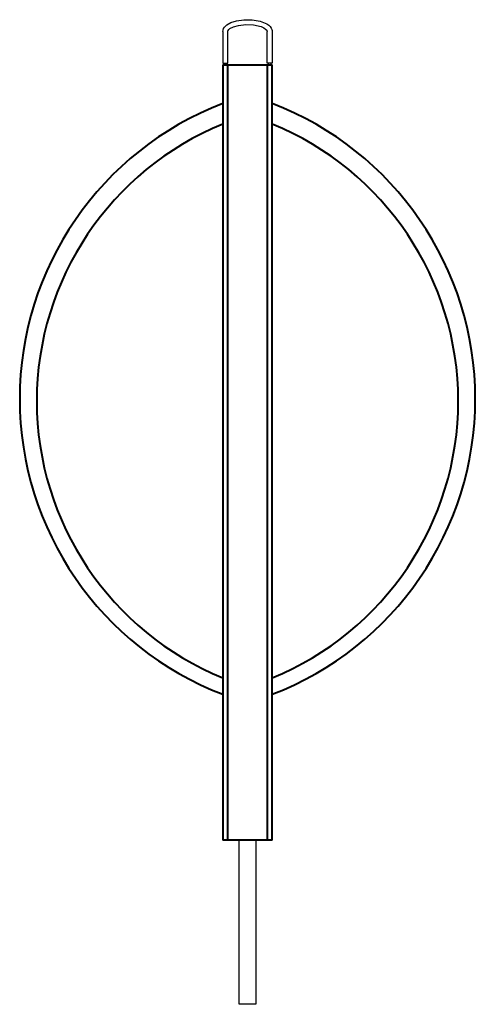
# Model space of a CAD drawing. Header units: millimetres. Extents: x -277 to 277, y -200 to 1000.
import ezdxf

# ---------------------------------------------------------------- set-up
doc = ezdxf.new("R2010")
doc.units = ezdxf.units.MM
doc.layers.add('G-PLANOTM', color=6, linetype='Continuous', lineweight=40)
doc.layers.add('polantis metal 1', color=7, linetype='Continuous', true_color=0xeff1fb)
doc.layers.add('polantis metal 3', color=251, linetype='Continuous', true_color=0x505050)
doc.layers.add('polantis metal 2', color=7, linetype='Continuous', lineweight=40, true_color=0x47545a)

msp = doc.modelspace()

# ---------------------------------------------------------------- linework, layer by layer
at = {"layer": 'G-PLANOTM'}
msp.add_line((10, 0), (-10, 0), dxfattribs=at)
at = {"layer": 'polantis metal 1'}
for p, q in [((-30, 985.5), (-30, 947)), ((-24, 947), (-24, 985.5)), ((-30, 947), (-24, 947)), ((-29, 947), (-29, 945)), ((-25, 945), (-25, 947)), ((25, 947), (25, 945)), ((29, 945), (29, 947))]:
    msp.add_line(p, q, dxfattribs=at)
for points in [[(-30, 985.5), (-29.8, 987.3), (-29.2, 989.1), (-28.2, 990.7), (-26.9, 992.3), (-25.1, 993.9), (-20.3, 996.5), (-13.4, 998.7), (-4.5, 1000), (5.5, 999.9), (15.4, 998.2), (23.4, 994.9), (25.9, 993.2), (27.7, 991.5), (28.9, 989.6), (29.6, 988.1), (29.9, 986.9), (30, 985.5)], [(-24, 985.5), (-23.9, 986), (-23.8, 986.5), (-23.5, 987), (-22.7, 988), (-21.4, 989.1), (-17.2, 991.3), (-10.8, 993.1), (-2.1, 994.1), (7.5, 993.7), (16.6, 991.5), (19.7, 990.1), (22.1, 988.5), (23.4, 987.3), (23.8, 986.5), (23.9, 986), (24, 985.5)], [(30, 985.5), (30, 947), (25.8, 947), (24, 947), (24, 985.5)]]:
    msp.add_lwpolyline(points, dxfattribs=at)
at = {"layer": 'polantis metal 2'}
for p, q in [((-30, 945), (-30, 0)), ((-30, 945), (30, 945)), ((-24, 0), (-24, 945)), ((24, 945), (24, 0)), ((30, 0), (30, 945)), ((30, 0), (-30, 0))]:
    msp.add_line(p, q, dxfattribs=at)
for centre, radius, start, end in [((108.1, 537.8), 385.6, 110.9896, 249.0104), ((-108.1, 537.8), 385.6, 290.9896, 69.0104), ((107.8, 535.3), 364.5, 112.2041, 247.7959), ((-107.8, 535.3), 364.5, 292.2041, 67.7959)]:
    msp.add_arc(centre, radius, start, end, dxfattribs=at)
at = {"layer": 'polantis metal 3'}
for p, q in [((-10, -200), (-10, 0)), ((10, 0), (10, -200)), ((10, -200), (-10, -200))]:
    msp.add_line(p, q, dxfattribs=at)

doc.saveas('drawing.dxf')
